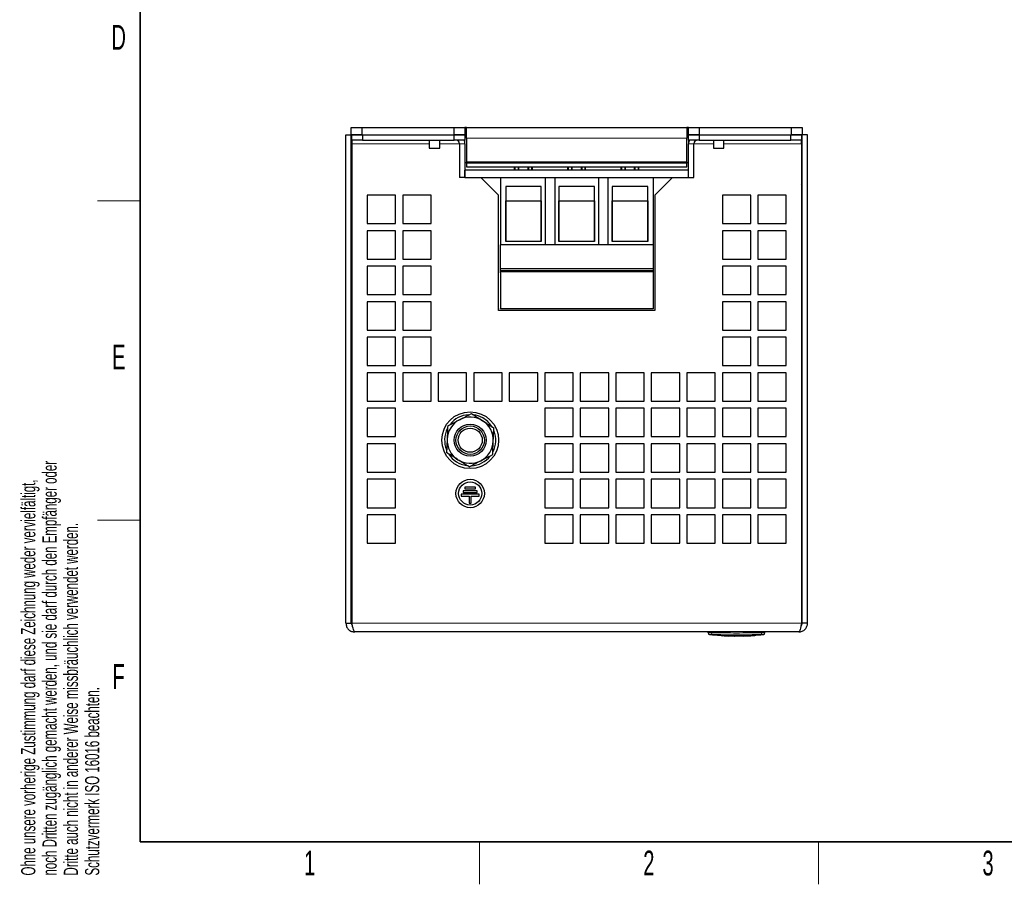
# Model space of a CAD drawing. Header units: millimetres. Extents: x 5 to 418, y 2 to 292.
# Tile 1 of 12: x 9 to 148, y 6 to 128. Entities that reach past the tile are written whole.
import ezdxf

# ---------------------------------------------------------------- set-up
doc = ezdxf.new("R2010")
doc.units = ezdxf.units.MM
doc.layers.add('SLD-0', color=7, linetype='Continuous')
doc.styles.add('SLDTEXTSTYLE0', font='TXT', dxfattribs={"width": 0.605})

msp = doc.modelspace()

# ---------------------------------------------------------------- linework, layer by layer
at = {"color": 7, "linetype": 'Continuous', "lineweight": 25}
for p, q in [((55.7, 111.5347), (55.7, 112.5347)), ((55.7, 112.5347), (57.2, 112.5347)), ((57.2, 112.5347), (57.2, 111.5347)), ((57.2, 112.5347), (70.2, 112.5347)), ((70.2, 111.5347), (70.2, 112.5347)), ((70.2, 112.5347), (71.7, 112.5347)), ((71.7, 112.5347), (71.7, 111.5347)), ((71.95, 112.5347), (71.7, 112.5347)), ((71.95, 111.0347), (71.95, 112.5347)), ((71.95, 112.5347), (102.95, 112.5347)), ((102.95, 112.5347), (102.95, 111.0347)), ((103.2, 112.5347), (102.95, 112.5347)), ((103.2, 111.5347), (103.2, 112.5347)), ((103.2, 112.5347), (104.7, 112.5347)), ((104.7, 112.5347), (104.7, 111.5347)), ((104.7, 112.5347), (117.7, 112.5347)), ((117.7, 111.5347), (117.7, 112.5347)), ((117.7, 112.5347), (119.2, 112.5347)), ((119.2, 112.5347), (119.2, 111.5347)), ((54.95, 111.5297), (55.7, 111.5297)), ((54.95, 42.7797), (54.95, 111.5297)), ((57.2, 111.5347), (55.7, 111.5347)), ((55.7, 42.7797), (55.7, 111.5297)), ((55.8, 110.7797), (55.8, 111.5297)), ((55.8, 111.5297), (57.3, 111.5297)), ((57.2, 111.5347), (57.1295, 111.5297)), ((57.2, 111.5347), (70.2, 111.5347)), ((57.3, 111.5297), (57.3, 110.7797)), ((57.3, 111.5297), (70.2, 111.5297)), ((66.6875, 111.5347), (66.6875, 111.5297)), ((68.1625, 111.5297), (68.1625, 111.5347)), ((71.7, 111.5347), (70.2, 111.5347)), ((70.2, 110.7797), (70.2, 111.5297)), ((70.2, 111.5297), (71.7, 111.5297)), ((71.7, 111.5347), (71.95, 111.5347)), ((71.7, 111.5297), (71.7, 110.7797)), ((71.95, 111.3697), (71.7, 111.3697)), ((71.95, 111.0347), (71.95, 107.6997)), ((102.95, 111.5347), (103.2, 111.5347)), ((103.2, 111.3697), (102.95, 111.3697)), ((102.95, 107.6997), (102.95, 111.0347)), ((104.7, 111.5347), (103.2, 111.5347)), ((103.2, 110.7797), (103.2, 111.5297)), ((103.2, 111.5297), (104.7, 111.5297)), ((104.7, 111.5347), (117.7, 111.5347)), ((104.7, 111.5297), (104.7, 110.7797)), ((104.7, 111.5297), (117.6, 111.5297)), ((106.6875, 111.5347), (106.6875, 111.5297)), ((108.1625, 111.5297), (108.1625, 111.5347)), ((117.6, 110.7797), (117.6, 111.5297)), ((117.6, 111.5297), (119.1, 111.5297)), ((119.2, 111.5347), (117.7, 111.5347)), ((117.7705, 111.5297), (117.7, 111.5347)), ((119.1, 111.5297), (119.1, 110.7797)), ((119.95, 111.5297), (119.2, 111.5297)), ((119.2, 42.7797), (119.2, 111.5297)), ((119.95, 42.7797), (119.95, 111.5297)), ((57.3, 110.7797), (55.8, 110.7797)), ((55.8, 110.7797), (55.8, 110.2797)), ((55.8, 110.2797), (55.8, 42.7797)), ((57.3, 110.7797), (70.2, 110.7797)), ((66.6875, 110.7797), (66.6875, 109.6404)), ((66.6875, 109.6404), (67.0086, 109.6404)), ((67.0086, 109.6404), (68.1625, 109.6404)), ((68.1625, 109.6404), (68.1625, 110.7797)), ((71.7, 110.7797), (70.2, 110.7797)), ((70.95, 110.2797), (70.95, 105.5297)), ((71.7, 110.2797), (71.7, 110.7797)), ((71.7, 110.2797), (71.7, 105.5297)), ((104.7, 110.7797), (103.2, 110.7797)), ((103.2, 110.7797), (103.2, 110.2797)), ((103.2, 105.5297), (103.2, 110.2797)), ((103.95, 105.5297), (103.95, 110.2797)), ((104.7, 110.7797), (117.6, 110.7797)), ((106.6875, 110.7797), (106.6875, 109.6404)), ((106.6875, 109.6404), (107.0086, 109.6404)), ((107.0086, 109.6404), (108.1625, 109.6404)), ((108.1625, 109.6404), (108.1625, 110.7797)), ((119.1, 110.7797), (117.6, 110.7797)), ((119.1, 110.2797), (119.1, 110.7797)), ((119.1, 110.2797), (119.1, 42.7797)), ((55.7, 107.0347), (55.8, 107.0347)), ((102.95, 107.6997), (71.95, 107.6997)), ((71.95, 107.5347), (71.95, 107.6997)), ((102.95, 107.5347), (71.95, 107.5347)), ((71.95, 107.5347), (71.95, 107.0347)), ((71.95, 107.0347), (102.95, 107.0347)), ((78.65, 107.0347), (78.65, 106.5297)), ((78.7965, 106.5297), (78.7965, 107.0347)), ((79.2035, 107.0347), (79.2035, 106.5297)), ((79.25, 107.0347), (79.25, 106.5297)), ((79.3, 106.5297), (79.3, 107.0347)), ((80.55, 107.0347), (80.55, 106.5297)), ((80.6965, 106.5297), (80.6965, 107.0347)), ((81.1035, 107.0347), (81.1035, 106.5297)), ((81.15, 107.0347), (81.15, 106.5297)), ((81.2, 106.5297), (81.2, 107.0347)), ((86.15, 107.0347), (86.15, 106.5297)), ((86.2965, 106.5297), (86.2965, 107.0347)), ((86.7035, 107.0347), (86.7035, 106.5297)), ((86.75, 107.0347), (86.75, 106.5297)), ((86.8, 106.5297), (86.8, 107.0347)), ((88.05, 107.0347), (88.05, 106.5297)), ((88.1965, 106.5297), (88.1965, 107.0347)), ((88.6035, 107.0347), (88.6035, 106.5297)), ((88.65, 107.0347), (88.65, 106.5297)), ((88.7, 106.5297), (88.7, 107.0347)), ((93.65, 107.0347), (93.65, 106.5297)), ((93.7965, 106.5297), (93.7965, 107.0347)), ((94.2035, 107.0347), (94.2035, 106.5297)), ((94.25, 107.0347), (94.25, 106.5297)), ((94.3, 106.5297), (94.3, 107.0347)), ((95.55, 107.0347), (95.55, 106.5297)), ((95.6965, 106.5297), (95.6965, 107.0347)), ((96.1035, 107.0347), (96.1035, 106.5297)), ((96.15, 107.0347), (96.15, 106.5297)), ((96.2, 106.5297), (96.2, 107.0347)), ((102.95, 107.6997), (102.95, 107.5347)), ((102.95, 107.0347), (102.95, 107.5347)), ((119.2, 107.0347), (119.1, 107.0347)), ((71.7, 105.5297), (70.95, 105.5297)), ((71.7, 105.5297), (71.7, 106.5297)), ((103.2, 106.5297), (71.7, 106.5297)), ((71.7, 105.5297), (103.2, 105.5297)), ((76.45, 103.0297), (73.95, 105.5297)), ((76.7, 105.5297), (76.7, 96.0297)), ((83.05, 96.0297), (83.05, 105.5297)), ((84.35, 105.5297), (84.35, 96.0297)), ((90.55, 96.0297), (90.55, 105.5297)), ((91.85, 105.5297), (91.85, 96.0297)), ((98.2, 105.5297), (98.2, 96.0297)), ((100.95, 105.5297), (98.45, 103.0297)), ((103.2, 105.5297), (103.2, 106.5297)), ((103.2, 105.5297), (103.95, 105.5297)), ((77.45, 104.2716), (77.45, 96.5297)), ((82.45, 104.2716), (77.45, 104.2716)), ((82.45, 96.5297), (82.45, 104.2716)), ((84.95, 104.2716), (84.95, 96.5297)), ((89.95, 104.2716), (84.95, 104.2716)), ((89.95, 96.5297), (89.95, 104.2716)), ((92.45, 104.2716), (92.45, 96.5297)), ((97.45, 104.2716), (92.45, 104.2716)), ((97.45, 96.5297), (97.45, 104.2716)), ((57.95, 103.0297), (57.95, 99.0297)), ((61.95, 103.0297), (57.95, 103.0297)), ((61.95, 99.0297), (61.95, 103.0297)), ((62.95, 103.0297), (62.95, 99.0297)), ((66.95, 103.0297), (62.95, 103.0297)), ((66.95, 99.0297), (66.95, 103.0297)), ((76.45, 86.7797), (76.45, 103.0297)), ((98.45, 103.0297), (98.45, 86.7797)), ((107.95, 103.0297), (107.95, 99.0297)), ((111.95, 103.0297), (107.95, 103.0297)), ((111.95, 99.0297), (111.95, 103.0297)), ((112.95, 103.0297), (112.95, 99.0297)), ((116.95, 103.0297), (112.95, 103.0297)), ((116.95, 99.0297), (116.95, 103.0297)), ((77.45, 102.222), (82.45, 102.222)), ((77.45, 96.5297), (77.45, 102.222)), ((82.45, 102.222), (82.45, 96.5297)), ((84.95, 102.222), (89.95, 102.222)), ((84.95, 96.5297), (84.95, 102.222)), ((89.95, 102.222), (89.95, 96.5297)), ((92.45, 102.222), (97.45, 102.222)), ((92.45, 96.5297), (92.45, 102.222)), ((97.45, 102.222), (97.45, 96.5297)), ((57.95, 99.0297), (61.95, 99.0297)), ((62.95, 99.0297), (66.95, 99.0297)), ((107.95, 99.0297), (111.95, 99.0297)), ((112.95, 99.0297), (116.95, 99.0297)), ((57.95, 98.0297), (57.95, 94.0297)), ((61.95, 98.0297), (57.95, 98.0297)), ((61.95, 94.0297), (61.95, 98.0297)), ((62.95, 98.0297), (62.95, 94.0297)), ((66.95, 98.0297), (62.95, 98.0297)), ((66.95, 94.0297), (66.95, 98.0297)), ((107.95, 98.0297), (107.95, 94.0297)), ((111.95, 98.0297), (107.95, 98.0297)), ((111.95, 94.0297), (111.95, 98.0297)), ((112.95, 98.0297), (112.95, 94.0297)), ((116.95, 98.0297), (112.95, 98.0297)), ((116.95, 94.0297), (116.95, 98.0297)), ((83.05, 96.0297), (76.7, 96.0297)), ((98.2, 96.0297), (76.7, 96.0297)), ((76.7, 92.2459), (76.7, 96.0297)), ((82.45, 96.5297), (77.45, 96.5297)), ((90.55, 96.0297), (84.35, 96.0297)), ((89.95, 96.5297), (84.95, 96.5297)), ((98.2, 96.0297), (91.85, 96.0297)), ((97.45, 96.5297), (92.45, 96.5297)), ((98.2, 96.0297), (98.2, 92.2459)), ((57.95, 94.0297), (61.95, 94.0297)), ((57.95, 93.0297), (57.95, 89.0297)), ((61.95, 93.0297), (57.95, 93.0297)), ((61.95, 89.0297), (61.95, 93.0297)), ((62.95, 94.0297), (66.95, 94.0297)), ((62.95, 93.0297), (62.95, 89.0297)), ((66.95, 93.0297), (62.95, 93.0297)), ((66.95, 89.0297), (66.95, 93.0297)), ((107.95, 94.0297), (111.95, 94.0297)), ((107.95, 93.0297), (107.95, 89.0297)), ((111.95, 93.0297), (107.95, 93.0297)), ((111.95, 89.0297), (111.95, 93.0297)), ((112.95, 94.0297), (116.95, 94.0297)), ((112.95, 93.0297), (112.95, 89.0297)), ((116.95, 93.0297), (112.95, 93.0297)), ((116.95, 89.0297), (116.95, 93.0297)), ((76.7, 92.713), (98.2, 92.713)), ((76.7, 92.3769), (76.7, 92.713)), ((98.2, 92.3769), (76.7, 92.3769)), ((98.2, 92.2459), (76.7, 92.2459)), ((76.7, 92.099), (76.7, 92.2459)), ((76.7, 92.099), (76.7, 87.0547)), ((98.2, 92.713), (98.2, 92.3769)), ((98.2, 92.2459), (98.2, 92.099)), ((98.2, 92.099), (98.2, 87.0547)), ((57.95, 89.0297), (61.95, 89.0297)), ((62.95, 89.0297), (66.95, 89.0297)), ((107.95, 89.0297), (111.95, 89.0297)), ((112.95, 89.0297), (116.95, 89.0297)), ((57.95, 88.0297), (57.95, 84.0297)), ((61.95, 88.0297), (57.95, 88.0297)), ((61.95, 84.0297), (61.95, 88.0297)), ((62.95, 88.0297), (62.95, 84.0297)), ((66.95, 88.0297), (62.95, 88.0297)), ((66.95, 84.0297), (66.95, 88.0297)), ((107.95, 88.0297), (107.95, 84.0297)), ((111.95, 88.0297), (107.95, 88.0297)), ((111.95, 84.0297), (111.95, 88.0297)), ((112.95, 88.0297), (112.95, 84.0297)), ((116.95, 88.0297), (112.95, 88.0297)), ((116.95, 84.0297), (116.95, 88.0297)), ((98.45, 86.7797), (76.45, 86.7797)), ((76.7, 87.0547), (98.2, 87.0547)), ((76.7, 87.0297), (76.7, 87.0547)), ((98.2, 87.0297), (76.7, 87.0297)), ((98.2, 87.0547), (98.2, 87.0297)), ((57.95, 84.0297), (61.95, 84.0297)), ((62.95, 84.0297), (66.95, 84.0297)), ((107.95, 84.0297), (111.95, 84.0297)), ((112.95, 84.0297), (116.95, 84.0297)), ((57.95, 83.0297), (57.95, 79.0297)), ((61.95, 83.0297), (57.95, 83.0297)), ((61.95, 79.0297), (61.95, 83.0297)), ((62.95, 83.0297), (62.95, 79.0297)), ((66.95, 83.0297), (62.95, 83.0297)), ((66.95, 79.0297), (66.95, 83.0297)), ((107.95, 83.0297), (107.95, 79.0297)), ((111.95, 83.0297), (107.95, 83.0297)), ((111.95, 79.0297), (111.95, 83.0297)), ((112.95, 83.0297), (112.95, 79.0297)), ((116.95, 83.0297), (112.95, 83.0297)), ((116.95, 79.0297), (116.95, 83.0297)), ((57.95, 79.0297), (61.95, 79.0297)), ((62.95, 79.0297), (66.95, 79.0297)), ((107.95, 79.0297), (111.95, 79.0297)), ((112.95, 79.0297), (116.95, 79.0297)), ((57.95, 78.0297), (57.95, 74.0297)), ((61.95, 78.0297), (57.95, 78.0297)), ((61.95, 74.0297), (61.95, 78.0297)), ((62.95, 78.0297), (62.95, 74.0297)), ((66.95, 78.0297), (62.95, 78.0297)), ((66.95, 74.0297), (66.95, 78.0297)), ((67.95, 78.0297), (67.95, 74.0297)), ((71.95, 78.0297), (67.95, 78.0297)), ((71.95, 74.0297), (71.95, 78.0297)), ((72.95, 78.0297), (72.95, 74.0297)), ((76.95, 78.0297), (72.95, 78.0297)), ((76.95, 74.0297), (76.95, 78.0297)), ((77.95, 78.0297), (77.95, 74.0297)), ((81.95, 78.0297), (77.95, 78.0297)), ((81.95, 74.0297), (81.95, 78.0297)), ((82.95, 78.0297), (82.95, 74.0297)), ((86.95, 78.0297), (82.95, 78.0297)), ((86.95, 74.0297), (86.95, 78.0297)), ((87.95, 78.0297), (87.95, 74.0297)), ((91.95, 78.0297), (87.95, 78.0297)), ((91.95, 74.0297), (91.95, 78.0297)), ((92.95, 78.0297), (92.95, 74.0297)), ((96.95, 78.0297), (92.95, 78.0297)), ((96.95, 74.0297), (96.95, 78.0297)), ((97.95, 78.0297), (97.95, 74.0297)), ((101.95, 78.0297), (97.95, 78.0297)), ((101.95, 74.0297), (101.95, 78.0297)), ((102.95, 78.0297), (102.95, 74.0297)), ((106.95, 78.0297), (102.95, 78.0297)), ((106.95, 74.0297), (106.95, 78.0297)), ((107.95, 78.0297), (107.95, 74.0297)), ((111.95, 78.0297), (107.95, 78.0297)), ((111.95, 74.0297), (111.95, 78.0297)), ((112.95, 78.0297), (112.95, 74.0297)), ((116.95, 78.0297), (112.95, 78.0297)), ((116.95, 74.0297), (116.95, 78.0297)), ((57.95, 74.0297), (61.95, 74.0297)), ((62.95, 74.0297), (66.95, 74.0297)), ((67.95, 74.0297), (71.95, 74.0297)), ((72.95, 74.0297), (76.95, 74.0297)), ((77.95, 74.0297), (81.95, 74.0297)), ((82.95, 74.0297), (86.95, 74.0297)), ((87.95, 74.0297), (91.95, 74.0297)), ((92.95, 74.0297), (96.95, 74.0297)), ((97.95, 74.0297), (101.95, 74.0297)), ((102.95, 74.0297), (106.95, 74.0297)), ((107.95, 74.0297), (111.95, 74.0297)), ((112.95, 74.0297), (116.95, 74.0297)), ((57.95, 73.0297), (57.95, 69.0297)), ((61.95, 73.0297), (57.95, 73.0297)), ((61.95, 69.0297), (61.95, 73.0297)), ((82.95, 73.0297), (82.95, 69.0297)), ((86.95, 73.0297), (82.95, 73.0297)), ((86.95, 69.0297), (86.95, 73.0297)), ((87.95, 73.0297), (87.95, 69.0297)), ((91.95, 73.0297), (87.95, 73.0297)), ((91.95, 69.0297), (91.95, 73.0297)), ((92.95, 73.0297), (92.95, 69.0297)), ((96.95, 73.0297), (92.95, 73.0297)), ((96.95, 69.0297), (96.95, 73.0297)), ((97.95, 73.0297), (97.95, 69.0297)), ((101.95, 73.0297), (97.95, 73.0297)), ((101.95, 69.0297), (101.95, 73.0297)), ((102.95, 73.0297), (102.95, 69.0297)), ((106.95, 73.0297), (102.95, 73.0297)), ((106.95, 69.0297), (106.95, 73.0297)), ((107.95, 73.0297), (107.95, 69.0297)), ((111.95, 73.0297), (107.95, 73.0297)), ((111.95, 69.0297), (111.95, 73.0297)), ((112.95, 73.0297), (112.95, 69.0297)), ((116.95, 73.0297), (112.95, 73.0297)), ((116.95, 69.0297), (116.95, 73.0297)), ((57.95, 69.0297), (61.95, 69.0297)), ((57.95, 68.0297), (57.95, 64.0297)), ((61.95, 68.0297), (57.95, 68.0297)), ((61.95, 64.0297), (61.95, 68.0297)), ((82.95, 69.0297), (86.95, 69.0297)), ((82.95, 68.0297), (82.95, 64.0297)), ((86.95, 68.0297), (82.95, 68.0297)), ((86.95, 64.0297), (86.95, 68.0297)), ((87.95, 69.0297), (91.95, 69.0297)), ((87.95, 68.0297), (87.95, 64.0297)), ((91.95, 68.0297), (87.95, 68.0297)), ((91.95, 64.0297), (91.95, 68.0297)), ((92.95, 69.0297), (96.95, 69.0297)), ((92.95, 68.0297), (92.95, 64.0297)), ((96.95, 68.0297), (92.95, 68.0297)), ((96.95, 64.0297), (96.95, 68.0297)), ((97.95, 69.0297), (101.95, 69.0297)), ((97.95, 68.0297), (97.95, 64.0297)), ((101.95, 68.0297), (97.95, 68.0297)), ((101.95, 64.0297), (101.95, 68.0297)), ((102.95, 69.0297), (106.95, 69.0297)), ((102.95, 68.0297), (102.95, 64.0297)), ((106.95, 68.0297), (102.95, 68.0297)), ((106.95, 64.0297), (106.95, 68.0297)), ((107.95, 69.0297), (111.95, 69.0297)), ((107.95, 68.0297), (107.95, 64.0297)), ((111.95, 68.0297), (107.95, 68.0297)), ((111.95, 64.0297), (111.95, 68.0297)), ((112.95, 69.0297), (116.95, 69.0297)), ((112.95, 68.0297), (112.95, 64.0297)), ((116.95, 68.0297), (112.95, 68.0297)), ((116.95, 64.0297), (116.95, 68.0297)), ((57.95, 64.0297), (61.95, 64.0297)), ((82.95, 64.0297), (86.95, 64.0297)), ((87.95, 64.0297), (91.95, 64.0297)), ((92.95, 64.0297), (96.95, 64.0297)), ((97.95, 64.0297), (101.95, 64.0297)), ((102.95, 64.0297), (106.95, 64.0297)), ((107.95, 64.0297), (111.95, 64.0297)), ((112.95, 64.0297), (116.95, 64.0297)), ((57.95, 63.0297), (57.95, 59.0297)), ((61.95, 63.0297), (57.95, 63.0297)), ((61.95, 59.0297), (61.95, 63.0297)), ((82.95, 63.0297), (82.95, 59.0297)), ((86.95, 63.0297), (82.95, 63.0297)), ((86.95, 59.0297), (86.95, 63.0297)), ((87.95, 63.0297), (87.95, 59.0297)), ((91.95, 63.0297), (87.95, 63.0297)), ((91.95, 59.0297), (91.95, 63.0297)), ((92.95, 63.0297), (92.95, 59.0297)), ((96.95, 63.0297), (92.95, 63.0297)), ((96.95, 59.0297), (96.95, 63.0297)), ((97.95, 63.0297), (97.95, 59.0297)), ((101.95, 63.0297), (97.95, 63.0297)), ((101.95, 59.0297), (101.95, 63.0297)), ((102.95, 63.0297), (102.95, 59.0297)), ((106.95, 63.0297), (102.95, 63.0297)), ((106.95, 59.0297), (106.95, 63.0297)), ((107.95, 63.0297), (107.95, 59.0297)), ((111.95, 63.0297), (107.95, 63.0297)), ((111.95, 59.0297), (111.95, 63.0297)), ((112.95, 63.0297), (112.95, 59.0297)), ((116.95, 63.0297), (112.95, 63.0297)), ((116.95, 59.0297), (116.95, 63.0297)), ((73.45, 61.4104), (71.45, 61.4104)), ((71.45, 61.4104), (71.45, 61.1604)), ((71.45, 61.1604), (73.45, 61.1604)), ((73.2, 61.9104), (71.7, 61.9104)), ((71.7, 61.9104), (71.7, 61.6604)), ((71.7, 61.6604), (73.2, 61.6604)), ((73.2, 61.6604), (73.2, 61.9104)), ((73.45, 61.1604), (73.45, 61.4104)), ((73.7, 60.9104), (71.2, 60.9104)), ((71.2, 60.9104), (71.2, 60.6604)), ((71.2, 60.6604), (72.325, 60.6604)), ((72.325, 60.6604), (72.325, 59.6604)), ((72.325, 59.6604), (72.575, 59.6604)), ((72.575, 59.6604), (72.575, 60.6604)), ((72.575, 60.6604), (73.7, 60.6604)), ((73.7, 60.6604), (73.7, 60.9104)), ((57.95, 59.0297), (61.95, 59.0297)), ((82.95, 59.0297), (86.95, 59.0297)), ((87.95, 59.0297), (91.95, 59.0297)), ((92.95, 59.0297), (96.95, 59.0297)), ((97.95, 59.0297), (101.95, 59.0297)), ((102.95, 59.0297), (106.95, 59.0297)), ((107.95, 59.0297), (111.95, 59.0297)), ((112.95, 59.0297), (116.95, 59.0297)), ((57.95, 58.0297), (57.95, 54.0297)), ((61.95, 58.0297), (57.95, 58.0297)), ((61.95, 54.0297), (61.95, 58.0297)), ((82.95, 58.0297), (82.95, 54.0297)), ((86.95, 58.0297), (82.95, 58.0297)), ((86.95, 54.0297), (86.95, 58.0297)), ((87.95, 58.0297), (87.95, 54.0297)), ((91.95, 58.0297), (87.95, 58.0297)), ((91.95, 54.0297), (91.95, 58.0297)), ((92.95, 58.0297), (92.95, 54.0297)), ((96.95, 58.0297), (92.95, 58.0297)), ((96.95, 54.0297), (96.95, 58.0297)), ((97.95, 58.0297), (97.95, 54.0297)), ((101.95, 58.0297), (97.95, 58.0297)), ((101.95, 54.0297), (101.95, 58.0297)), ((102.95, 58.0297), (102.95, 54.0297)), ((106.95, 58.0297), (102.95, 58.0297)), ((106.95, 54.0297), (106.95, 58.0297)), ((107.95, 58.0297), (107.95, 54.0297)), ((111.95, 58.0297), (107.95, 58.0297)), ((111.95, 54.0297), (111.95, 58.0297)), ((112.95, 58.0297), (112.95, 54.0297)), ((116.95, 58.0297), (112.95, 58.0297)), ((116.95, 54.0297), (116.95, 58.0297)), ((57.95, 54.0297), (61.95, 54.0297)), ((82.95, 54.0297), (86.95, 54.0297)), ((87.95, 54.0297), (91.95, 54.0297)), ((92.95, 54.0297), (96.95, 54.0297)), ((97.95, 54.0297), (101.95, 54.0297)), ((102.95, 54.0297), (106.95, 54.0297)), ((107.95, 54.0297), (111.95, 54.0297)), ((112.95, 54.0297), (116.95, 54.0297)), ((54.95, 42.7797), (55.7, 42.7797)), ((119.95, 42.7797), (119.2, 42.7797)), ((118.7, 41.5297), (56.2, 41.5297)), ((105.95, 41.4202), (105.95, 41.5297)), ((106.1296, 41.1628), (106.59, 41.1257)), ((106.5484, 41.1194), (107.3019, 41.0598)), ((106.5901, 41.1517), (107.2664, 41.1244)), ((106.5901, 41.1466), (106.5901, 41.1517)), ((107.2664, 41.1193), (106.5901, 41.1466)), ((107.2664, 41.0709), (107.2664, 41.1042)), ((107.2664, 41.076), (108.036, 41.0971)), ((108.036, 41.0921), (107.2664, 41.0709)), ((107.3019, 41.0598), (108.1992, 40.9888)), ((108.036, 41.0971), (110.9873, 41.0744)), ((108.036, 41.0921), (108.036, 41.0971)), ((110.9873, 41.0693), (108.036, 41.0921)), ((108.036, 41.0042), (108.2012, 41.0136)), ((108.8427, 40.9636), (109.6816, 40.937)), ((109.6083, 40.9697), (110.9873, 40.9863)), ((109.6083, 40.9407), (111.201, 40.97)), ((109.6083, 40.9357), (109.6083, 40.9697)), ((111.201, 40.965), (109.6083, 40.9357)), ((110.9365, 40.9601), (111.0345, 40.964)), ((110.9873, 41.0693), (110.9873, 41.0744)), ((110.9873, 40.9863), (110.9873, 41.0693)), ((111.201, 41.0789), (112.8276, 41.1319)), ((112.8276, 41.1269), (111.201, 41.0738)), ((111.201, 41.0738), (111.201, 41.0789)), ((111.201, 41.0212), (111.201, 40.965)), ((112.4863, 41.0662), (111.951, 41.0322)), ((112.4863, 41.0546), (111.951, 41.0152)), ((111.951, 41.0102), (112.4863, 41.0496)), ((111.951, 41.0322), (111.951, 41.0102)), ((112.4863, 41.0481), (112.191, 41.026)), ((112.5824, 41.0581), (113.3341, 41.1198)), ((113.2143, 41.1128), (113.3894, 41.128)), ((113.3346, 41.1253), (113.7704, 41.1628)), ((113.3884, 41.13), (113.3894, 41.131)), ((113.3894, 41.131), (113.3894, 41.1361)), ((113.3894, 41.1229), (113.3894, 41.128)), ((113.95, 41.4202), (113.95, 41.5297))]:
    msp.add_line(p, q, dxfattribs=at)
at = {"color": 7, "linetype": 'Continuous', "lineweight": 18}
for p, q in [((55.8, 111.0347), (55.7, 111.0347)), ((71.95, 111.0347), (102.95, 111.0347)), ((119.1, 111.0347), (119.2, 111.0347)), ((55.8, 110.2797), (66.6875, 110.2797)), ((68.1625, 110.2797), (70.95, 110.2797)), ((70.95, 110.2797), (71.7, 110.2797)), ((103.95, 110.2797), (103.2, 110.2797)), ((103.95, 110.2797), (106.6875, 110.2797)), ((108.1625, 110.2797), (119.1, 110.2797)), ((119.1, 42.7797), (55.8, 42.7797)), ((106.45, 41.4206), (106.4451, 41.1708)), ((106.45, 41.4206), (106.45, 41.5297)), ((112.4863, 41.0496), (112.4863, 41.0546)), ((112.8276, 41.1269), (112.8276, 41.1319)), ((113.45, 41.4206), (113.45, 41.5297)), ((113.45, 41.4206), (113.4549, 41.1708)), ((113.7201, 41.1611), (113.7097, 41.1704))]:
    msp.add_line(p, q, dxfattribs=at)
at = {"color": 7, "linetype": 'Continuous', "lineweight": 25, "flags": 128}
for points in [[(55.7858, 111.5347), (55.7288, 111.3274), (55.7, 111.0347)], [(119.2, 111.0347), (119.1712, 111.3274), (119.1142, 111.5347)], [(55.8, 105.464), (55.7216, 105.4346), (55.7, 105.4254)], [(119.2, 105.4254), (119.1783, 105.4346), (119.1, 105.464)]]:
    msp.add_lwpolyline(points, dxfattribs=at)
at = {"color": 7, "linetype": 'Continuous', "lineweight": 25}
for centre, radius in [((72.45, 68.5297), 4), ((72.45, 68.5297), 2.2476), ((72.45, 68.5297), 2), ((72.45, 68.5297), 1.7), ((72.45, 61.0297), 2), ((72.45, 61.0297), 1.625)]:
    msp.add_circle(centre, radius, dxfattribs=at)
for centre, radius, start, end in [((70.45, 110.2797), 0.5, 360, 90), ((70.45, 110.2797), 1.25, 0, 23.578178), ((104.45, 110.2797), 1.25, 156.421822, 180), ((104.45, 110.2797), 0.5, 90, 180), ((56.2, 104.2797), 0.5, 143.130102, 180), ((118.7, 104.2797), 0.5, 0, 36.869898), ((72.45, 68.5297), 3.6, 93.616285, 142.119841), ((72.45, 68.5297), 3.6, 60.788095, 82.36836), ((72.45, 68.5297), 3.25, 117.508073, 177.508073), ((72.45, 68.5297), 3.25, 57.508073, 117.508073), ((72.45, 68.5297), 3.25, 357.508073, 57.508073), ((72.45, 68.5297), 3.6, 32.564224, 60.788095), ((72.45, 68.5297), 3.6, 153.456229, 201.891138), ((72.45, 68.5297), 3.6, 332.818553, 21.35524), ((72.45, 68.5297), 3.25, 177.508073, 237.508073), ((72.45, 68.5297), 3.25, 297.508073, 357.508073), ((72.45, 68.5297), 3.6, 213.267537, 261.685148), ((72.45, 68.5297), 3.25, 237.508073, 297.508073), ((72.45, 68.5297), 3.6, 273.053914, 321.505218), ((106.2, 41.4073), 0.25, 180.007695, 265.282953), ((113.7, 41.4073), 0.25, 274.670458, 359.992657)]:
    msp.add_arc(centre, radius, start, end, dxfattribs=at)
at = {"color": 7, "linetype": 'Continuous', "lineweight": 18}
for centre, start, end in [((106.2, 41.4202), 180.005701, 267.79076), ((113.7, 41.4202), 272.210186, 359.9943)]:
    msp.add_arc(centre, 0.25, start, end, dxfattribs=at)
at = {"color": 7, "linetype": 'Continuous', "lineweight": 25}
for points, knots in [([(70.9489, 71.4123), (71.0865, 71.484), (71.6497, 71.7773), (72.1985, 72.063), (72.6132, 72.279)], [0, 0, 0, 0, 0.24436583, 1, 1, 1, 1]), ([(72.6132, 72.279), (72.8702, 72.1153), (73.389, 71.7849), (73.9252, 71.4433), (74.1958, 71.271)], [0, 0, 0, 0, 0.49545796, 1, 1, 1, 1]), ([(69.2846, 70.5457), (69.4076, 70.6097), (69.9497, 70.892), (70.5132, 71.1854), (70.9489, 71.4123)], [0, 0, 0, 0, 0.226902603, 1, 1, 1, 1]), ([(74.1958, 71.271), (74.2333, 71.2471), (74.5174, 71.0662), (75.0531, 70.7251), (75.5352, 70.418), (75.7785, 70.263)], [0, 0, 0, 0, 0.07007691, 0.53077766, 1, 1, 1, 1]), ([(69.2846, 70.5457), (69.2714, 70.2412), (69.2447, 69.6267), (69.217, 68.9915), (69.2031, 68.671)], [0, 0, 0, 0, 0.495457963, 1, 1, 1, 1]), ([(75.6969, 68.3884), (75.6988, 68.4329), (75.7135, 68.7693), (75.7411, 69.4038), (75.766, 69.9749), (75.7785, 70.263)], [0, 0, 0, 0, 0.07007691, 0.53077766, 1, 1, 1, 1]), ([(69.2031, 68.671), (69.2011, 68.6266), (69.1865, 68.2901), (69.1589, 67.6557), (69.134, 67.0846), (69.1215, 66.7964)], [0, 0, 0, 0, 0.07007691, 0.53077766, 1, 1, 1, 1]), ([(75.6153, 66.5138), (75.6286, 66.8183), (75.6553, 67.4327), (75.683, 68.0679), (75.6969, 68.3884)], [0, 0, 0, 0, 0.49545796, 1, 1, 1, 1]), ([(70.7041, 65.7885), (70.6666, 65.8124), (70.3826, 65.9933), (69.8469, 66.3344), (69.3648, 66.6415), (69.1215, 66.7964)], [0, 0, 0, 0, 0.07007691, 0.53077766, 1, 1, 1, 1]), ([(72.2868, 64.7805), (72.0298, 64.9442), (71.511, 65.2746), (70.9747, 65.6161), (70.7041, 65.7885)], [0, 0, 0, 0, 0.49545796, 1, 1, 1, 1]), ([(72.2868, 64.7805), (72.4098, 64.8446), (72.9519, 65.1269), (73.5154, 65.4203), (73.9511, 65.6472)], [0, 0, 0, 0, 0.2269026, 1, 1, 1, 1]), ([(73.9511, 65.6472), (74.0887, 65.7188), (74.6519, 66.0121), (75.2007, 66.2979), (75.6153, 66.5138)], [0, 0, 0, 0, 0.24436583, 1, 1, 1, 1]), ([(54.95, 42.7797), (54.9695, 42.6128), (55.0086, 42.2789), (55.3085, 41.8605), (55.7247, 41.5812), (56.0458, 41.5464), (56.2, 41.5297)], [0, 0, 0, 0, 0.25469489, 0.50958673, 0.7644797, 1, 1, 1, 1]), ([(55.7, 42.7797), (55.715, 42.6917), (55.7389, 42.5523), (55.8296, 42.4282), (55.877, 42.3994), (55.8799, 42.3976)], [0, 0, 0, 0, 0.61670863, 0.97698305, 1, 1, 1, 1]), ([(118.7, 41.5297), (118.8669, 41.5493), (119.2008, 41.5883), (119.6192, 41.8882), (119.8985, 42.3044), (119.9333, 42.6255), (119.95, 42.7797)], [0, 0, 0, 0, 0.25469201, 0.50958384, 0.76447681, 1, 1, 1, 1]), ([(119.0216, 42.405), (119.0407, 42.4196), (119.1024, 42.4671), (119.1777, 42.5961), (119.1921, 42.7147), (119.2, 42.7797)], [0, 0, 0, 0, 0.16775166, 0.54321924, 1, 1, 1, 1]), ([(108.1985, 40.9929), (108.278, 40.9876), (108.4926, 40.9732), (108.7074, 40.9627), (108.8427, 40.9561)], [0, 0, 0, 0, 0.370314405, 1, 1, 1, 1]), ([(111.198, 40.9704), (111.3998, 40.9762), (111.8055, 40.9878), (112.2097, 41.0253), (112.4129, 41.0442)], [0, 0, 0, 0, 0.497204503, 1, 1, 1, 1]), ([(112.4863, 41.0496), (112.5057, 41.0512), (112.5444, 41.0543), (112.5959, 41.0593), (112.6349, 41.0638), (112.6571, 41.0675), (112.6599, 41.0702), (112.6431, 41.0717), (112.6087, 41.0717), (112.5606, 41.0704), (112.5172, 41.0682), (112.4922, 41.0666), (112.4863, 41.0662)], [0, 0, 0, 0, 0.10791199, 0.21582148, 0.32376057, 0.43154896, 0.53907524, 0.6463231, 0.75335179, 0.8602722, 0.96723279, 1, 1, 1, 1]), ([(112.6517, 41.0638), (112.6434, 41.0627), (112.6234, 41.0602), (112.5721, 41.0552), (112.5225, 41.0509), (112.4934, 41.0486), (112.4863, 41.0481)], [0, 0, 0, 0, 0.2328751, 0.56316406, 0.89411519, 1, 1, 1, 1]), ([(112.5614, 41.061), (112.5611, 41.061), (112.545, 41.0594), (112.5177, 41.0571), (112.4925, 41.0551), (112.4863, 41.0546)], [0, 0, 0, 0, 0.01659665, 0.76166626, 1, 1, 1, 1]), ([(112.8276, 41.1319), (112.8907, 41.1339), (113.0168, 41.138), (113.1851, 41.1397), (113.3122, 41.1402), (113.3797, 41.1392), (113.3866, 41.137), (113.3894, 41.1361)], [0, 0, 0, 0, 0.21447627, 0.42894884, 0.64350155, 0.85810345, 1, 1, 1, 1]), ([(113.3894, 41.131), (113.3832, 41.1323), (113.3708, 41.1348), (113.2741, 41.1352), (113.1317, 41.1343), (112.9737, 41.132), (112.8692, 41.1283), (112.8276, 41.1269)], [0, 0, 0, 0, 0.21450949, 0.42901653, 0.6435823, 0.85818215, 1, 1, 1, 1]), ([(113.4975, 41.1372), (113.4979, 41.1361), (113.4986, 41.1337), (113.4294, 41.1269), (113.3894, 41.1229)], [0, 0, 0, 0, 0.42201006, 1, 1, 1, 1])]:
    msp.add_open_spline(points, degree=3, knots=knots, dxfattribs=at)
for points in [[(56.2, 41.5297), (56.1667, 41.5485), (56.1, 41.5861), (56, 41.8752), (55.9, 42.2883), (55.8333, 42.6159), (55.8, 42.7797)], [(119.1, 42.7797), (119.0667, 42.6159), (119, 42.2883), (118.9, 41.8752), (118.8, 41.5861), (118.7333, 41.5485), (118.7, 41.5297)]]:
    msp.add_open_spline(points, degree=3, dxfattribs=at)
at = {"color": 7, "linetype": 'Continuous', "lineweight": 18}
for points, knots in [([(105.95, 41.4202), (105.9524, 41.4205), (105.9585, 41.4214), (106.0185, 41.422), (106.1316, 41.4222), (106.2814, 41.4219), (106.3938, 41.421), (106.45, 41.4206)], [0, 0, 0, 0, 0.14147394, 0.35611821, 0.57075888, 0.78538601, 1, 1, 1, 1]), ([(106.1903, 41.1704), (106.1834, 41.1642), (106.1745, 41.1563), (106.1789, 41.1602), (106.1799, 41.1611)], [0, 0, 0, 0, 0.77961533, 1, 1, 1, 1]), ([(106.4451, 41.1708), (106.4169, 41.1712), (106.3601, 41.1721), (106.2847, 41.1724), (106.2271, 41.1722), (106.1958, 41.1716), (106.1919, 41.1708), (106.1903, 41.1704)], [0, 0, 0, 0, 0.213395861, 0.428591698, 0.644318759, 0.859268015, 1, 1, 1, 1]), ([(113.4549, 41.1708), (112.2868, 41.1545), (109.9502, 41.1219), (107.6136, 41.1545), (106.4451, 41.1708)], [0, 0, 0, 0, 0.49989538, 1, 1, 1, 1]), ([(106.45, 41.4206), (107.6169, 41.4018), (109.9502, 41.3644), (112.2836, 41.4018), (113.45, 41.4206)], [0, 0, 0, 0, 0.50010477, 1, 1, 1, 1]), ([(113.45, 41.4206), (113.4869, 41.4209), (113.5798, 41.4217), (113.7204, 41.4221), (113.8473, 41.4221), (113.9334, 41.4216), (113.9445, 41.4207), (113.95, 41.4202)], [0, 0, 0, 0, 0.14142387, 0.35606939, 0.57072032, 0.78536777, 1, 1, 1, 1]), ([(113.7097, 41.1704), (113.7064, 41.1709), (113.6998, 41.1718), (113.6553, 41.1723), (113.5911, 41.1723), (113.5203, 41.1719), (113.4734, 41.1711), (113.4549, 41.1708)], [0, 0, 0, 0, 0.2138446, 0.42919931, 0.64491342, 0.85964263, 1, 1, 1, 1])]:
    msp.add_open_spline(points, degree=3, knots=knots, dxfattribs=at)
at = {"layer": 'SLD-0', "lineweight": 35}
for p, q in [((26, 282.5), (26, 12)), ((26, 12), (408, 12))]:
    msp.add_line(p, q, dxfattribs=at)
at = {"layer": 'SLD-0', "lineweight": 18}
for p, q in [((20, 102.25), (26, 102.25)), ((20, 57.25), (26, 57.25)), ((73.75, 6), (73.75, 12)), ((121.5, 6), (121.5, 12))]:
    msp.add_line(p, q, dxfattribs=at)

# ---------------------------------------------------------------- texts
at = {"layer": 'SLD-0', "char_height": 3.5, "attachment_point": 2, "style": 'SLDTEXTSTYLE0'}
for s, insert in [('D', (22.9597, 127.0011)), ('E', (22.9816, 82.0011)), ('F', (22.9536, 37.0011)), ('1', (49.8527, 10.743)), ('2', (97.6027, 10.743)), ('3', (145.3527, 10.743))]:
    msp.add_mtext(s, dxfattribs=dict(at, insert=insert))
at = {"layer": 'SLD-0', "char_height": 2, "attachment_point": 1, "rotation": 90, "style": 'SLDTEXTSTYLE0'}
for s, insert in [('noch Dritten zugänglich gemacht werden, und sie darf durch den Empfänger oder', (12.2299, 7.2381)), ('Ohne unsere vorherige Zustimmung darf diese Zeichnung weder vervielfältigt,', (9.2299, 7.2381)), ('Dritte auch nicht in anderer Weise missbräuchlich verwendet werden.', (15.2299, 7.2381)), ('Schutzvermerk ISO 16016 beachten.', (18.2299, 7.2381))]:
    msp.add_mtext(s, dxfattribs=dict(at, insert=insert))

doc.saveas('drawing.dxf')
